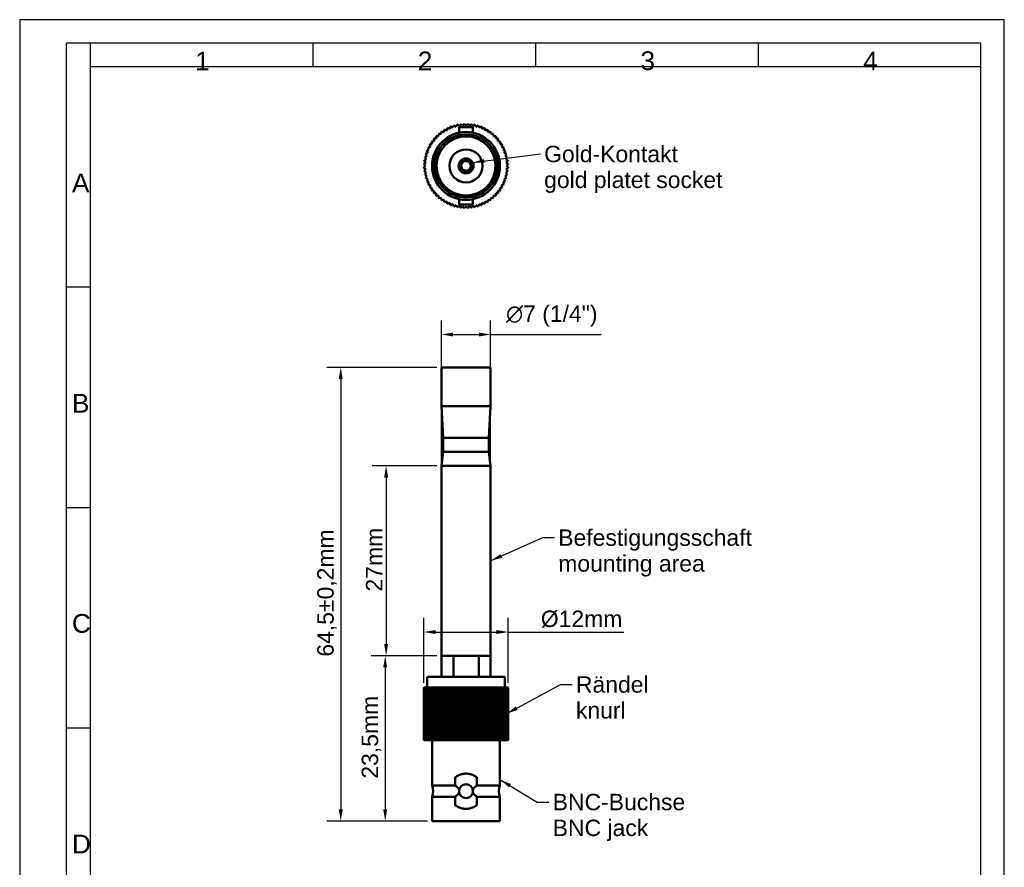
# Model space of a CAD drawing. Header units: millimetres. Extents: x 0 to 140, y 0 to 198.
# Tile 2 of 2: x 0 to 140, y 77 to 198. Entities that reach past the tile are written whole.
import ezdxf

# ---------------------------------------------------------------- set-up
doc = ezdxf.new("R2010")
doc.units = ezdxf.units.MM
doc.header["$LTSCALE"] = 0.666667
for name, color, linetype, lineweight in [('Bemaßungen(DIN)', 7, 'Continuous', 25), ('Sichtbare Kanten(DIN)', 7, 'Continuous', 50), ('Skizziergeometrie(DIN)', 7, 'Continuous', 50), ('Symbole(DIN)', 7, 'Continuous', 25)]:
    doc.layers.add(name, color=color, linetype=linetype, lineweight=lineweight)
doc.styles.get("Standard").update_dxf_attribs({"font": 'arial.ttf'})
doc.styles.add('STANDARD-DIN', font='arial.ttf')
doc.dimstyles.new('DIN - Andere', dxfattribs={"dimscale": 0.666667, "dimtxt": 3.5, "dimasz": 2.5, "dimexe": 3, "dimexo": 1, "dimgap": 0.8, "dimtad": 1, "dimtoh": 1, "dimrnd": 1e-08, "dimtxsty": 'STANDARD-DIN', "dimcen": 0.09, "dimdle": 10, "dimclrd": 7, "dimclre": 7, "dimclrt": 7, "dimadec": 1, "dimazin": 2, "dimtfac": 1, "dimtmove": 0, "dimatfit": 3, "dimfxl": 1, "dimtolj": 1, "dimlwd": 25, "dimlwe": 25, "dimarcsym": 0})
doc.dimstyles.new('DIN - Andere$7', dxfattribs={"dimscale": 0.666667, "dimtxt": 3.5, "dimasz": 2.5, "dimexe": 3, "dimexo": 1, "dimgap": 0.8, "dimtad": 1, "dimtoh": 1, "dimrnd": 1e-08, "dimtxsty": 'STANDARD-DIN', "dimcen": 0.09, "dimdle": 10, "dimclrd": 7, "dimclre": 7, "dimclrt": 7, "dimadec": 1, "dimazin": 2, "dimtfac": 1, "dimtmove": 0, "dimatfit": 3, "dimfxl": 1, "dimtolj": 1, "dimlwd": 25, "dimlwe": 25, "dimarcsym": 0})

# ---------------------------------------------------------------- blocks, each defined once
blk = doc.blocks.new('Ränder am A4')
at = {"layer": 'Skizziergeometrie(DIN)', "color": 1, "linetype": 'Continuous', "lineweight": 25, "true_color": 0xff0000}
for p, q in [((210, 297), (0, 297)), ((0, 297), (0, 0)), ((210, 0), (210, 297)), ((15, 292), (10, 292)), ((10, 99), (10, 292)), ((205, 292), (15, 292)), ((15, 292), (15, 287)), ((62.5, 292), (62.5, 287)), ((110, 292), (110, 287)), ((157.5, 292), (157.5, 287)), ((205, 287), (205, 292)), ((10, 240), (15, 240)), ((10, 193), (15, 193)), ((10, 146), (15, 146))]:
    blk.add_line(p, q, dxfattribs=at)
at = {"layer": 'Skizziergeometrie(DIN)', "color": 7, "linetype": 'Continuous', "lineweight": 25}
for p, q in [((15, 287), (205, 287)), ((15, 287), (15, 5)), ((205, 5), (205, 287))]:
    blk.add_line(p, q, dxfattribs=at)
at = {"layer": 'Symbole(DIN)', "color": 1, "true_color": 0xff0000, "char_height": 4, "attachment_point": 7}
for s, insert in [('\\fArial|b0|i0;\\H4.0000;1', (37.4, 286.17)), ('\\fArial|b0|i0;\\H4.0000;2', (84.9, 286.2)), ('\\fArial|b0|i0;\\H4.0000;3', (132.4, 286.2)), ('\\fArial|b0|i0;\\H4.0000;4', (179.9, 286.17)), ('\\fArial|b0|i0;\\H4.0000;A', (11.15, 260.18)), ('\\fArial|b0|i0;\\H4.0000;B', (11.15, 213.2)), ('\\fArial|b0|i0;\\H4.0000;C', (11.15, 166.2)), ('\\fArial|b0|i0;\\H4.0000;D', (11.15, 119.2))]:
    blk.add_mtext(s, dxfattribs=dict(at, insert=insert))
blk = doc.blocks.new('*D8')
at = {"layer": 'Bemaßungen(DIN)', "color": 7, "linetype": 'Continuous', "lineweight": 25, "transparency": 16777216}
for p, q in [((57.47, 103.74), (57.47, 112.94)), ((69.46, 103.74), (69.46, 112.94)), ((59.13, 110.94), (67.79, 110.94)), ((69.46, 110.94), (85.89, 110.94))]:
    blk.add_line(p, q, dxfattribs=at)
at = {"layer": 'Bemaßungen(DIN)', "color": 7, "linetype": 'Continuous', "transparency": 16777216}
for points in [[(59.13, 111.22), (59.13, 110.66), (57.47, 110.94)], [(67.79, 111.22), (67.79, 110.66), (69.46, 110.94)]]:
    blk.add_solid(points, dxfattribs=at)
at = {"layer": 'Defpoints', "color": 0, "linetype": 'Continuous', "transparency": 16777216}
for p in [(57.47, 110.94), (57.47, 103.07), (69.46, 103.07)]:
    blk.add_point(p, dxfattribs=at)
at = {"layer": 'Bemaßungen(DIN)', "color": 7, "linetype": 'Continuous', "lineweight": 25, "transparency": 16777216, "insert": (74.1, 113.99), "char_height": 2.3333, "attachment_point": 1, "style": 'STANDARD-DIN'}
blk.add_mtext('\\A1;\\fArial|b0|i0;Ø12mm', dxfattribs=at)
blk = doc.blocks.new('*D9')
at = {"layer": 'Bemaßungen(DIN)', "color": 7, "linetype": 'Continuous', "lineweight": 25, "transparency": 16777216}
for p, q in [((59.96, 135.24), (59.96, 155.24)), ((66.96, 135.24), (66.96, 155.24)), ((61.63, 153.24), (65.29, 153.24)), ((66.96, 153.24), (82.68, 153.24))]:
    blk.add_line(p, q, dxfattribs=at)
at = {"layer": 'Bemaßungen(DIN)', "color": 7, "linetype": 'Continuous', "transparency": 16777216}
for points in [[(61.63, 153.52), (61.63, 152.96), (59.96, 153.24)], [(65.29, 153.52), (65.29, 152.96), (66.96, 153.24)]]:
    blk.add_solid(points, dxfattribs=at)
at = {"layer": 'Defpoints', "color": 0, "linetype": 'Continuous', "transparency": 16777216}
for p in [(59.96, 153.24), (59.96, 134.57), (66.96, 134.57)]:
    blk.add_point(p, dxfattribs=at)
at = {"layer": 'Bemaßungen(DIN)', "color": 7, "linetype": 'Continuous', "lineweight": 25, "transparency": 16777216, "insert": (69.16, 157.37), "char_height": 2.3333, "attachment_point": 1, "style": 'STANDARD-DIN'}
blk.add_mtext('\\A1;{\\fAIGDT|b0|i0;\\ln}\\fArial|b0|i0;7\\fArial|b0|i0; (1/4")', dxfattribs=at)
blk = doc.blocks.new('*D10')
at = {"layer": 'Bemaßungen(DIN)', "color": 7, "linetype": 'Continuous', "lineweight": 25, "transparency": 16777216}
for p, q in [((59.29, 148.57), (43.65, 148.57)), ((45.65, 146.9), (45.65, 85.74)), ((57.97, 84.07), (43.65, 84.07))]:
    blk.add_line(p, q, dxfattribs=at)
at = {"layer": 'Bemaßungen(DIN)', "color": 7, "linetype": 'Continuous', "transparency": 16777216}
for points in [[(45.37, 146.9), (45.93, 146.9), (45.65, 148.57)], [(45.37, 85.74), (45.93, 85.74), (45.65, 84.07)]]:
    blk.add_solid(points, dxfattribs=at)
at = {"layer": 'Defpoints', "color": 0, "linetype": 'Continuous', "transparency": 16777216}
for p in [(59.96, 148.57), (45.65, 84.07), (58.64, 84.07)]:
    blk.add_point(p, dxfattribs=at)
at = {"layer": 'Bemaßungen(DIN)', "color": 7, "linetype": 'Continuous', "lineweight": 25, "transparency": 16777216, "insert": (42.31, 107.44), "char_height": 2.3333, "attachment_point": 1, "rotation": 90, "style": 'STANDARD-DIN'}
blk.add_mtext('\\A1;\\fArial|b0|i0;64,5±0,2mm', dxfattribs=at)
blk = doc.blocks.new('*D11')
at = {"layer": 'Bemaßungen(DIN)', "color": 7, "linetype": 'Continuous', "lineweight": 25, "transparency": 16777216}
for p, q in [((59.29, 107.57), (49.97, 107.57)), ((51.97, 105.9), (51.97, 85.74)), ((57.97, 84.07), (49.97, 84.07))]:
    blk.add_line(p, q, dxfattribs=at)
at = {"layer": 'Bemaßungen(DIN)', "color": 7, "linetype": 'Continuous', "transparency": 16777216}
for points in [[(51.69, 105.9), (52.25, 105.9), (51.97, 107.57)], [(51.69, 85.74), (52.25, 85.74), (51.97, 84.07)]]:
    blk.add_solid(points, dxfattribs=at)
at = {"layer": 'Defpoints', "color": 0, "linetype": 'Continuous', "transparency": 16777216}
for p in [(59.96, 107.57), (51.97, 84.07), (58.64, 84.07)]:
    blk.add_point(p, dxfattribs=at)
at = {"layer": 'Bemaßungen(DIN)', "color": 7, "linetype": 'Continuous', "lineweight": 25, "transparency": 16777216, "insert": (48.63, 90.09), "char_height": 2.3333, "attachment_point": 1, "rotation": 90, "style": 'STANDARD-DIN'}
blk.add_mtext('\\A1;\\fArial|b0|i0;23,5mm', dxfattribs=at)
blk = doc.blocks.new('*D12')
at = {"layer": 'Bemaßungen(DIN)', "color": 7, "linetype": 'Continuous', "lineweight": 25, "transparency": 16777216}
for p, q in [((59.29, 134.57), (50.1, 134.57)), ((52.1, 132.9), (52.1, 109.24)), ((59.29, 107.57), (50.1, 107.57))]:
    blk.add_line(p, q, dxfattribs=at)
at = {"layer": 'Bemaßungen(DIN)', "color": 7, "linetype": 'Continuous', "transparency": 16777216}
for points in [[(51.82, 132.9), (52.38, 132.9), (52.1, 134.57)], [(51.82, 109.24), (52.38, 109.24), (52.1, 107.57)]]:
    blk.add_solid(points, dxfattribs=at)
at = {"layer": 'Defpoints', "color": 0, "linetype": 'Continuous', "transparency": 16777216}
for p in [(59.96, 134.57), (52.1, 107.57), (59.96, 107.57)]:
    blk.add_point(p, dxfattribs=at)
at = {"layer": 'Bemaßungen(DIN)', "color": 7, "linetype": 'Continuous', "lineweight": 25, "transparency": 16777216, "insert": (49.23, 116.7), "char_height": 2.3333, "attachment_point": 1, "rotation": 90, "style": 'STANDARD-DIN'}
blk.add_mtext('\\A1;\\fArial|b0|i0;27mm', dxfattribs=at)

msp = doc.modelspace()

# ---------------------------------------------------------------- linework, layer by layer
at = {"layer": 'Sichtbare Kanten(DIN)'}
for p, q in [((59.973, 182.093), (59.93, 181.749)), ((60.316, 182.025), (59.977, 182.096)), ((60.388, 182.364), (60.316, 182.025)), ((60.725, 182.269), (60.393, 182.368)), ((60.824, 182.601), (60.725, 182.269)), ((61.152, 182.477), (60.829, 182.603)), ((61.278, 182.8), (61.152, 182.477)), ((61.594, 182.65), (61.283, 182.802)), ((61.747, 182.961), (61.594, 182.65)), ((62.05, 182.786), (61.752, 182.963)), ((62.227, 183.083), (62.05, 182.786)), ((62.515, 182.883), (62.233, 183.085)), ((62.471, 181.934), (62.471, 182.712)), ((64.451, 182.712), (62.471, 182.712)), ((62.716, 183.165), (62.515, 182.883)), ((62.987, 182.942), (62.722, 183.166)), ((63.211, 183.206), (62.987, 182.942)), ((63.461, 182.962), (63.216, 183.207)), ((63.706, 183.207), (63.461, 182.962)), ((63.936, 182.942), (63.712, 183.206)), ((64.201, 183.166), (63.936, 182.942)), ((64.408, 182.883), (64.206, 183.165)), ((64.69, 183.085), (64.408, 182.883)), ((64.451, 181.934), (64.451, 182.712)), ((64.873, 182.786), (64.696, 183.083)), ((65.171, 182.963), (64.873, 182.786)), ((65.328, 182.65), (65.176, 182.961)), ((65.64, 182.802), (65.328, 182.65)), ((65.771, 182.477), (65.645, 182.8)), ((66.094, 182.603), (65.771, 182.477)), ((66.198, 182.269), (66.099, 182.601)), ((66.53, 182.368), (66.198, 182.269)), ((66.606, 182.025), (66.535, 182.364)), ((66.945, 182.096), (66.606, 182.025)), ((66.993, 181.749), (66.95, 182.093)), ((58.577, 180.696), (58.648, 180.357)), ((58.924, 180.743), (58.58, 180.701)), ((58.881, 181.087), (58.924, 180.743)), ((59.231, 181.106), (58.885, 181.092)), ((59.217, 181.452), (59.231, 181.106)), ((59.567, 181.442), (59.221, 181.456)), ((59.581, 181.788), (59.567, 181.442)), ((59.93, 181.749), (59.586, 181.792)), ((67.337, 181.792), (66.993, 181.749)), ((67.356, 181.442), (67.341, 181.788)), ((67.702, 181.456), (67.356, 181.442)), ((67.692, 181.106), (67.706, 181.452)), ((68.038, 181.092), (67.692, 181.106)), ((67.999, 180.743), (68.042, 181.087)), ((68.343, 180.701), (67.999, 180.743)), ((68.275, 180.357), (68.346, 180.696)), ((57.871, 179.39), (58.023, 179.079)), ((58.196, 179.521), (57.873, 179.395)), ((58.07, 179.844), (58.196, 179.521)), ((58.404, 179.948), (58.072, 179.85)), ((58.306, 180.28), (58.404, 179.948)), ((58.648, 180.357), (58.309, 180.286)), ((68.614, 180.286), (68.275, 180.357)), ((68.518, 179.948), (68.617, 180.28)), ((68.85, 179.85), (68.518, 179.948)), ((68.727, 179.521), (68.853, 179.844)), ((69.05, 179.395), (68.727, 179.521)), ((68.9, 179.079), (69.052, 179.39)), ((57.507, 177.951), (57.731, 177.687)), ((57.79, 178.158), (57.508, 177.957)), ((57.589, 178.44), (57.79, 178.158)), ((57.887, 178.623), (57.59, 178.446)), ((57.71, 178.921), (57.887, 178.623)), ((58.023, 179.079), (57.712, 178.927)), ((63.361, 178.272), (63.361, 178.086)), ((63.361, 177.884), (63.361, 178.086)), ((63.561, 178.086), (63.561, 178.272)), ((63.561, 178.086), (63.561, 177.884)), ((69.211, 178.927), (68.9, 179.079)), ((69.035, 178.623), (69.213, 178.921)), ((69.333, 178.446), (69.035, 178.623)), ((69.133, 178.158), (69.334, 178.44)), ((69.415, 177.957), (69.133, 178.158)), ((69.192, 177.687), (69.416, 177.951)), ((57.466, 177.457), (57.711, 177.212)), ((57.711, 177.212), (57.466, 176.967)), ((57.731, 177.687), (57.467, 177.463)), ((57.467, 176.961), (57.731, 176.737)), ((57.731, 176.737), (57.507, 176.472)), ((57.508, 176.467), (57.79, 176.265)), ((62.587, 177.312), (62.401, 177.312)), ((62.401, 177.112), (62.587, 177.112)), ((62.587, 177.312), (62.789, 177.312)), ((62.789, 177.112), (62.587, 177.112)), ((63.361, 176.337), (63.361, 176.539)), ((63.561, 176.539), (63.561, 176.337)), ((64.134, 177.312), (64.336, 177.312)), ((64.336, 177.112), (64.134, 177.112)), ((64.522, 177.312), (64.336, 177.312)), ((64.336, 177.112), (64.522, 177.112)), ((69.133, 176.265), (69.415, 176.467)), ((69.456, 177.463), (69.192, 177.687)), ((69.192, 176.737), (69.456, 176.961)), ((69.416, 176.472), (69.192, 176.737)), ((69.211, 177.212), (69.456, 177.457)), ((69.456, 176.967), (69.211, 177.212)), ((57.79, 176.265), (57.589, 175.983)), ((57.59, 175.977), (57.887, 175.8)), ((57.887, 175.8), (57.71, 175.502)), ((57.712, 175.497), (58.023, 175.345)), ((58.023, 175.345), (57.871, 175.033)), ((57.873, 175.028), (58.196, 174.902)), ((63.361, 176.337), (63.361, 176.151)), ((63.561, 176.151), (63.561, 176.337)), ((68.727, 174.902), (69.05, 175.028)), ((68.9, 175.345), (69.211, 175.497)), ((69.052, 175.033), (68.9, 175.345)), ((69.035, 175.8), (69.333, 175.977)), ((69.213, 175.502), (69.035, 175.8)), ((69.334, 175.983), (69.133, 176.265)), ((58.196, 174.902), (58.07, 174.579)), ((58.072, 174.574), (58.404, 174.475)), ((58.404, 174.475), (58.306, 174.143)), ((58.309, 174.138), (58.648, 174.067)), ((58.648, 174.067), (58.577, 173.728)), ((58.58, 173.723), (58.924, 173.68)), ((58.924, 173.68), (58.881, 173.336)), ((67.999, 173.68), (68.343, 173.723)), ((68.042, 173.336), (67.999, 173.68)), ((68.275, 174.067), (68.614, 174.138)), ((68.346, 173.728), (68.275, 174.067)), ((68.518, 174.475), (68.85, 174.574)), ((68.617, 174.143), (68.518, 174.475)), ((68.853, 174.579), (68.727, 174.902)), ((58.885, 173.332), (59.231, 173.317)), ((59.231, 173.317), (59.217, 172.971)), ((59.221, 172.967), (59.567, 172.981)), ((59.567, 172.981), (59.581, 172.635)), ((59.586, 172.631), (59.93, 172.674)), ((59.93, 172.674), (59.973, 172.33)), ((59.977, 172.327), (60.316, 172.398)), ((60.316, 172.398), (60.388, 172.059)), ((62.471, 172.489), (62.471, 171.712)), ((64.451, 172.489), (64.451, 171.712)), ((66.535, 172.059), (66.606, 172.398)), ((66.606, 172.398), (66.945, 172.327)), ((66.95, 172.33), (66.993, 172.674)), ((66.993, 172.674), (67.337, 172.631)), ((67.341, 172.635), (67.356, 172.981)), ((67.356, 172.981), (67.702, 172.967)), ((67.692, 173.317), (68.038, 173.332)), ((67.706, 172.971), (67.692, 173.317)), ((60.393, 172.056), (60.725, 172.155)), ((60.725, 172.155), (60.824, 171.823)), ((60.829, 171.82), (61.152, 171.946)), ((61.152, 171.946), (61.278, 171.623)), ((61.283, 171.621), (61.594, 171.773)), ((61.594, 171.773), (61.747, 171.462)), ((61.752, 171.46), (62.05, 171.638)), ((62.05, 171.638), (62.227, 171.34)), ((62.233, 171.339), (62.515, 171.54)), ((64.451, 171.712), (62.471, 171.712)), ((62.515, 171.54), (62.716, 171.258)), ((62.722, 171.257), (62.987, 171.481)), ((62.987, 171.481), (63.211, 171.217)), ((63.216, 171.217), (63.461, 171.462)), ((63.461, 171.462), (63.706, 171.217)), ((63.712, 171.217), (63.936, 171.481)), ((63.936, 171.481), (64.201, 171.257)), ((64.206, 171.258), (64.408, 171.54)), ((64.408, 171.54), (64.69, 171.339)), ((64.696, 171.34), (64.873, 171.638)), ((64.873, 171.638), (65.171, 171.46)), ((65.176, 171.462), (65.328, 171.773)), ((65.328, 171.773), (65.64, 171.621)), ((65.645, 171.623), (65.771, 171.946)), ((65.771, 171.946), (66.094, 171.82)), ((66.099, 171.823), (66.198, 172.155)), ((66.198, 172.155), (66.53, 172.056)), ((59.961, 148.571), (66.961, 148.571)), ((59.961, 148.571), (59.961, 143.071)), ((66.961, 148.571), (66.961, 143.071)), ((59.961, 143.071), (66.961, 143.071)), ((60.211, 138.571), (59.961, 143.071)), ((66.711, 138.571), (66.961, 143.071)), ((60.211, 138.571), (66.711, 138.571)), ((60.211, 138.571), (60.211, 136.571)), ((60.211, 138.571), (66.711, 138.571)), ((66.711, 138.571), (66.711, 136.571)), ((60.211, 136.571), (59.961, 134.571)), ((60.211, 136.571), (66.711, 136.571)), ((66.711, 136.571), (66.961, 134.571)), ((59.961, 134.571), (66.961, 134.571)), ((59.961, 134.571), (59.961, 107.571)), ((66.961, 134.571), (66.961, 107.571)), ((59.961, 107.571), (66.961, 107.571)), ((59.961, 107.571), (61.659, 107.571)), ((59.961, 107.571), (59.961, 104.571)), ((61.659, 104.571), (61.659, 107.571)), ((65.264, 107.571), (66.961, 107.571)), ((65.264, 107.571), (65.264, 104.571)), ((66.961, 107.571), (66.961, 104.571)), ((57.961, 104.571), (68.961, 104.571)), ((57.961, 104.571), (57.961, 103.071)), ((68.961, 104.571), (68.961, 103.071)), ((57.466, 103.071), (57.466, 95.571)), ((57.466, 103.071), (57.467, 103.071)), ((57.467, 103.071), (57.507, 103.071)), ((57.467, 95.571), (57.467, 103.071)), ((57.507, 103.071), (57.507, 95.571)), ((57.507, 103.071), (57.508, 103.071)), ((57.508, 103.071), (57.589, 103.071)), ((57.508, 95.571), (57.508, 103.071)), ((57.589, 103.071), (57.589, 95.571)), ((57.589, 103.071), (57.59, 103.071)), ((57.59, 103.071), (57.71, 103.071)), ((57.59, 95.571), (57.59, 103.071)), ((57.71, 103.071), (57.71, 95.571)), ((57.71, 103.071), (57.712, 103.071)), ((57.712, 103.071), (57.871, 103.071)), ((57.712, 95.571), (57.712, 103.071)), ((57.871, 103.071), (57.871, 95.571)), ((57.871, 103.071), (57.873, 103.071)), ((57.873, 103.071), (58.07, 103.071)), ((57.873, 95.571), (57.873, 103.071)), ((58.07, 103.071), (58.07, 95.571)), ((58.07, 103.071), (58.072, 103.071)), ((58.072, 103.071), (58.306, 103.071)), ((58.072, 95.571), (58.072, 103.071)), ((58.306, 103.071), (58.306, 95.571)), ((58.306, 103.071), (58.309, 103.071)), ((58.309, 103.071), (58.577, 103.071)), ((58.309, 95.571), (58.309, 103.071)), ((58.577, 103.071), (58.577, 95.571)), ((58.577, 103.071), (58.58, 103.071)), ((58.58, 103.071), (58.881, 103.071)), ((58.58, 95.571), (58.58, 103.071)), ((58.881, 103.071), (58.881, 95.571)), ((58.881, 103.071), (58.885, 103.071)), ((58.885, 103.071), (59.217, 103.071)), ((58.885, 95.571), (58.885, 103.071)), ((59.217, 103.071), (59.217, 95.571)), ((59.217, 103.071), (59.221, 103.071)), ((59.221, 103.071), (59.567, 103.071)), ((59.221, 95.571), (59.221, 103.071)), ((59.567, 95.571), (59.567, 103.071)), ((59.567, 103.071), (59.581, 103.071)), ((59.581, 103.071), (59.581, 95.571)), ((59.581, 103.071), (59.586, 103.071)), ((59.586, 103.071), (59.93, 103.071)), ((59.586, 95.571), (59.586, 103.071)), ((59.93, 95.571), (59.93, 103.071)), ((59.93, 103.071), (59.973, 103.071)), ((59.973, 103.071), (59.973, 95.571)), ((59.973, 103.071), (59.977, 103.071)), ((59.977, 103.071), (60.316, 103.071)), ((59.977, 95.571), (59.977, 103.071)), ((60.316, 95.571), (60.316, 103.071)), ((60.316, 103.071), (60.388, 103.071)), ((60.388, 103.071), (60.388, 95.571)), ((60.388, 103.071), (60.393, 103.071)), ((60.393, 103.071), (60.725, 103.071)), ((60.393, 95.571), (60.393, 103.071)), ((60.725, 95.571), (60.725, 103.071)), ((60.725, 103.071), (60.824, 103.071)), ((60.824, 103.071), (60.824, 95.571)), ((60.824, 103.071), (60.829, 103.071)), ((60.829, 103.071), (61.152, 103.071)), ((60.829, 95.571), (60.829, 103.071)), ((61.152, 95.571), (61.152, 103.071)), ((61.152, 103.071), (61.278, 103.071)), ((61.278, 103.071), (61.278, 95.571)), ((61.278, 103.071), (61.283, 103.071)), ((61.283, 103.071), (61.594, 103.071)), ((61.283, 95.571), (61.283, 103.071)), ((61.594, 95.571), (61.594, 103.071)), ((61.594, 103.071), (61.747, 103.071)), ((61.747, 103.071), (61.747, 95.571)), ((61.747, 103.071), (61.752, 103.071)), ((61.752, 103.071), (62.05, 103.071)), ((61.752, 95.571), (61.752, 103.071)), ((62.05, 95.571), (62.05, 103.071)), ((62.05, 103.071), (62.227, 103.071)), ((62.227, 103.071), (62.227, 95.571)), ((62.227, 103.071), (62.233, 103.071)), ((62.233, 103.071), (62.515, 103.071)), ((62.233, 95.571), (62.233, 103.071)), ((62.515, 95.571), (62.515, 103.071)), ((62.515, 103.071), (62.716, 103.071)), ((62.716, 103.071), (62.716, 95.571)), ((62.716, 103.071), (62.722, 103.071)), ((62.722, 103.071), (62.987, 103.071)), ((62.722, 95.571), (62.722, 103.071)), ((62.987, 95.571), (62.987, 103.071)), ((62.987, 103.071), (63.211, 103.071)), ((63.211, 103.071), (63.211, 95.571)), ((63.211, 103.071), (63.216, 103.071)), ((63.216, 103.071), (63.461, 103.071)), ((63.216, 95.571), (63.216, 103.071)), ((63.461, 95.571), (63.461, 103.071)), ((63.461, 103.071), (63.706, 103.071)), ((63.706, 103.071), (63.706, 95.571)), ((63.706, 103.071), (63.712, 103.071)), ((63.712, 103.071), (63.936, 103.071)), ((63.712, 95.571), (63.712, 103.071)), ((63.936, 95.571), (63.936, 103.071)), ((63.936, 103.071), (64.201, 103.071)), ((64.201, 103.071), (64.201, 95.571)), ((64.201, 103.071), (64.206, 103.071)), ((64.206, 103.071), (64.408, 103.071)), ((64.206, 95.571), (64.206, 103.071)), ((64.408, 95.571), (64.408, 103.071)), ((64.408, 103.071), (64.69, 103.071)), ((64.69, 103.071), (64.69, 95.571)), ((64.69, 103.071), (64.696, 103.071)), ((64.696, 103.071), (64.873, 103.071)), ((64.696, 95.571), (64.696, 103.071)), ((64.873, 95.571), (64.873, 103.071)), ((64.873, 103.071), (65.171, 103.071)), ((65.171, 103.071), (65.171, 95.571)), ((65.171, 103.071), (65.176, 103.071)), ((65.176, 103.071), (65.328, 103.071)), ((65.176, 95.571), (65.176, 103.071)), ((65.328, 95.571), (65.328, 103.071)), ((65.328, 103.071), (65.64, 103.071)), ((65.64, 103.071), (65.64, 95.571)), ((65.64, 103.071), (65.645, 103.071)), ((65.645, 103.071), (65.771, 103.071)), ((65.645, 95.571), (65.645, 103.071)), ((65.771, 95.571), (65.771, 103.071)), ((65.771, 103.071), (66.094, 103.071)), ((66.094, 103.071), (66.094, 95.571)), ((66.094, 103.071), (66.099, 103.071)), ((66.099, 103.071), (66.198, 103.071)), ((66.099, 95.571), (66.099, 103.071)), ((66.198, 95.571), (66.198, 103.071)), ((66.198, 103.071), (66.53, 103.071)), ((66.53, 103.071), (66.53, 95.571)), ((66.53, 103.071), (66.535, 103.071)), ((66.535, 103.071), (66.606, 103.071)), ((66.535, 95.571), (66.535, 103.071)), ((66.606, 95.571), (66.606, 103.071)), ((66.606, 103.071), (66.945, 103.071)), ((66.945, 103.071), (66.945, 95.571)), ((66.945, 103.071), (66.95, 103.071)), ((66.95, 103.071), (66.993, 103.071)), ((66.95, 95.571), (66.95, 103.071)), ((66.993, 95.571), (66.993, 103.071)), ((66.993, 103.071), (67.337, 103.071)), ((67.337, 103.071), (67.337, 95.571)), ((67.337, 103.071), (67.341, 103.071)), ((67.341, 103.071), (67.356, 103.071)), ((67.341, 95.571), (67.341, 103.071)), ((67.356, 95.571), (67.356, 103.071)), ((67.356, 103.071), (67.702, 103.071)), ((67.702, 103.071), (67.702, 95.571)), ((67.702, 103.071), (67.706, 103.071)), ((67.706, 95.571), (67.706, 103.071)), ((67.706, 103.071), (68.038, 103.071)), ((68.038, 103.071), (68.038, 95.571)), ((68.038, 103.071), (68.042, 103.071)), ((68.042, 95.571), (68.042, 103.071)), ((68.042, 103.071), (68.343, 103.071)), ((68.343, 103.071), (68.343, 95.571)), ((68.343, 103.071), (68.346, 103.071)), ((68.346, 95.571), (68.346, 103.071)), ((68.346, 103.071), (68.614, 103.071)), ((68.614, 103.071), (68.614, 95.571)), ((68.614, 103.071), (68.617, 103.071)), ((68.617, 95.571), (68.617, 103.071)), ((68.617, 103.071), (68.85, 103.071)), ((68.85, 103.071), (68.85, 95.571)), ((68.85, 103.071), (68.853, 103.071)), ((68.853, 95.571), (68.853, 103.071)), ((68.853, 103.071), (69.05, 103.071)), ((69.05, 103.071), (69.05, 95.571)), ((69.05, 103.071), (69.052, 103.071)), ((69.052, 95.571), (69.052, 103.071)), ((69.052, 103.071), (69.211, 103.071)), ((69.211, 103.071), (69.211, 95.571)), ((69.211, 103.071), (69.213, 103.071)), ((69.213, 95.571), (69.213, 103.071)), ((69.213, 103.071), (69.333, 103.071)), ((69.333, 103.071), (69.333, 95.571)), ((69.333, 103.071), (69.334, 103.071)), ((69.334, 95.571), (69.334, 103.071)), ((69.334, 103.071), (69.415, 103.071)), ((69.415, 103.071), (69.415, 95.571)), ((69.415, 103.071), (69.416, 103.071)), ((69.416, 95.571), (69.416, 103.071)), ((69.416, 103.071), (69.456, 103.071)), ((69.456, 103.071), (69.456, 95.571)), ((69.456, 103.071), (69.456, 103.071)), ((69.456, 95.571), (69.456, 103.071)), ((57.466, 95.571), (57.467, 95.571)), ((57.507, 95.571), (57.467, 95.571)), ((57.507, 95.571), (57.508, 95.571)), ((57.589, 95.571), (57.508, 95.571)), ((57.589, 95.571), (57.59, 95.571)), ((57.71, 95.571), (57.59, 95.571)), ((57.71, 95.571), (57.712, 95.571)), ((57.871, 95.571), (57.712, 95.571)), ((57.871, 95.571), (57.873, 95.571)), ((58.07, 95.571), (57.873, 95.571)), ((58.07, 95.571), (58.072, 95.571)), ((58.306, 95.571), (58.072, 95.571)), ((58.306, 95.571), (58.309, 95.571)), ((58.577, 95.571), (58.309, 95.571)), ((58.577, 95.571), (58.58, 95.571)), ((58.881, 95.571), (58.58, 95.571)), ((58.636, 95.571), (58.636, 89.119)), ((58.881, 95.571), (58.885, 95.571)), ((59.217, 95.571), (58.885, 95.571)), ((59.217, 95.571), (59.221, 95.571)), ((59.567, 95.571), (59.221, 95.571)), ((59.581, 95.571), (59.567, 95.571)), ((59.581, 95.571), (59.586, 95.571)), ((59.93, 95.571), (59.586, 95.571)), ((59.973, 95.571), (59.93, 95.571)), ((59.973, 95.571), (59.977, 95.571)), ((60.316, 95.571), (59.977, 95.571)), ((60.388, 95.571), (60.316, 95.571)), ((60.388, 95.571), (60.393, 95.571)), ((60.725, 95.571), (60.393, 95.571)), ((60.824, 95.571), (60.725, 95.571)), ((60.824, 95.571), (60.829, 95.571)), ((61.152, 95.571), (60.829, 95.571)), ((61.278, 95.571), (61.152, 95.571)), ((61.278, 95.571), (61.283, 95.571)), ((61.594, 95.571), (61.283, 95.571)), ((61.747, 95.571), (61.594, 95.571)), ((61.747, 95.571), (61.752, 95.571)), ((62.05, 95.571), (61.752, 95.571)), ((62.227, 95.571), (62.05, 95.571)), ((62.227, 95.571), (62.233, 95.571)), ((62.515, 95.571), (62.233, 95.571)), ((62.716, 95.571), (62.515, 95.571)), ((62.716, 95.571), (62.722, 95.571)), ((62.987, 95.571), (62.722, 95.571)), ((63.211, 95.571), (62.987, 95.571)), ((63.211, 95.571), (63.216, 95.571)), ((63.461, 95.571), (63.216, 95.571)), ((63.706, 95.571), (63.461, 95.571)), ((63.706, 95.571), (63.712, 95.571)), ((63.936, 95.571), (63.712, 95.571)), ((64.201, 95.571), (63.936, 95.571)), ((64.201, 95.571), (64.206, 95.571)), ((64.408, 95.571), (64.206, 95.571)), ((64.69, 95.571), (64.408, 95.571)), ((64.69, 95.571), (64.696, 95.571)), ((64.873, 95.571), (64.696, 95.571)), ((65.171, 95.571), (64.873, 95.571)), ((65.171, 95.571), (65.176, 95.571)), ((65.328, 95.571), (65.176, 95.571)), ((65.64, 95.571), (65.328, 95.571)), ((65.64, 95.571), (65.645, 95.571)), ((65.771, 95.571), (65.645, 95.571)), ((66.094, 95.571), (65.771, 95.571)), ((66.094, 95.571), (66.099, 95.571)), ((66.198, 95.571), (66.099, 95.571)), ((66.53, 95.571), (66.198, 95.571)), ((66.53, 95.571), (66.535, 95.571)), ((66.606, 95.571), (66.535, 95.571)), ((66.945, 95.571), (66.606, 95.571)), ((66.945, 95.571), (66.95, 95.571)), ((66.993, 95.571), (66.95, 95.571)), ((67.337, 95.571), (66.993, 95.571)), ((67.337, 95.571), (67.341, 95.571)), ((67.356, 95.571), (67.341, 95.571)), ((67.702, 95.571), (67.356, 95.571)), ((67.702, 95.571), (67.706, 95.571)), ((68.038, 95.571), (67.706, 95.571)), ((68.038, 95.571), (68.042, 95.571)), ((68.343, 95.571), (68.042, 95.571)), ((68.286, 95.571), (68.286, 89.119)), ((68.343, 95.571), (68.346, 95.571)), ((68.614, 95.571), (68.346, 95.571)), ((68.614, 95.571), (68.617, 95.571)), ((68.85, 95.571), (68.617, 95.571)), ((68.85, 95.571), (68.853, 95.571)), ((69.05, 95.571), (68.853, 95.571)), ((69.05, 95.571), (69.052, 95.571)), ((69.211, 95.571), (69.052, 95.571)), ((69.211, 95.571), (69.213, 95.571)), ((69.333, 95.571), (69.213, 95.571)), ((69.333, 95.571), (69.334, 95.571)), ((69.415, 95.571), (69.334, 95.571)), ((69.415, 95.571), (69.416, 95.571)), ((69.456, 95.571), (69.416, 95.571)), ((69.456, 95.571), (69.456, 95.571)), ((61.928, 89.119), (61.928, 90.286)), ((64.994, 89.119), (64.994, 90.286)), ((58.636, 89.119), (61.928, 89.119)), ((68.286, 89.119), (64.994, 89.119)), ((58.636, 87.503), (61.928, 87.503)), ((58.636, 87.503), (58.636, 84.071)), ((61.928, 86.336), (61.928, 87.503)), ((68.286, 87.503), (64.994, 87.503)), ((64.994, 86.336), (64.994, 87.503)), ((68.286, 87.503), (68.286, 84.071)), ((58.636, 84.071), (63.461, 84.071)), ((68.286, 84.071), (63.461, 84.071))]:
    msp.add_line(p, q, dxfattribs=at)
for centre, radius, start, end in [((63.461, 177.212), 4.825, 90, 270), ((63.461, 177.212), 6, 125.49808, 125.55455), ((63.461, 177.212), 6, 120.76124, 120.8177), ((63.461, 177.212), 6, 116.0244, 116.08086), ((63.461, 177.212), 6, 111.28756, 111.34402), ((63.461, 177.212), 6, 106.55072, 106.60718), ((63.461, 177.212), 6, 101.81387, 101.87034), ((63.461, 177.212), 6, 97.07703, 97.13349), ((63.461, 177.212), 6, 92.34019, 92.39665), ((63.461, 177.212), 4.825, 270, 90), ((63.461, 177.212), 6, 87.60335, 87.65981), ((63.461, 177.212), 6, 82.86651, 82.92297), ((63.461, 177.212), 6, 78.12966, 78.18613), ((63.461, 177.212), 6, 73.39282, 73.44928), ((63.461, 177.212), 6, 68.65598, 68.71244), ((63.461, 177.212), 6, 63.91914, 63.9756), ((63.461, 177.212), 6, 59.1823, 59.23876), ((63.461, 177.212), 6, 54.44545, 54.50192), ((63.461, 177.212), 6, 144.44545, 144.50192), ((63.461, 177.212), 6, 139.70861, 139.76507), ((63.461, 177.212), 4.489, 90, 270), ((63.461, 177.212), 6, 134.97177, 135.02823), ((63.461, 177.212), 4.2, 90, 270), ((63.461, 177.212), 6, 130.23493, 130.29139), ((63.461, 177.212), 4.489, 270, 90), ((63.461, 177.212), 4.2, 270, 90), ((63.461, 177.212), 6, 49.70861, 49.76507), ((63.461, 177.212), 6, 44.97177, 45.02823), ((63.461, 177.212), 6, 40.23493, 40.29139), ((63.461, 177.212), 6, 35.49808, 35.55455), ((63.461, 177.212), 6, 158.65598, 158.71244), ((63.461, 177.212), 6, 153.91914, 153.9756), ((63.461, 177.212), 6, 149.1823, 149.23876), ((63.461, 177.212), 2.35, 90, 270), ((63.461, 177.212), 2.35, 270, 90), ((63.461, 177.212), 6, 30.76124, 30.8177), ((63.461, 177.212), 6, 26.0244, 26.08086), ((63.461, 177.212), 6, 21.28756, 21.34402), ((63.461, 177.212), 6, 172.86651, 172.92297), ((63.461, 177.212), 6, 168.12966, 168.18613), ((63.461, 177.212), 6, 163.39282, 163.44928), ((63.461, 177.212), 1.065, 90, 270), ((63.461, 177.212), 0.88, 96.52498, 173.47502), ((63.461, 177.212), 0.68, 98.45652, 171.54348), ((63.461, 177.212), 0.68, 90, 98.45652), ((63.461, 177.212), 1.065, 270, 90), ((63.461, 177.212), 0.68, 81.54348, 90), ((63.461, 177.212), 0.88, 6.52498, 83.47502), ((63.461, 177.212), 0.68, 8.45652, 81.54348), ((63.461, 177.212), 6, 16.55072, 16.60718), ((63.461, 177.212), 6, 11.81387, 11.87034), ((63.461, 177.212), 6, 7.07703, 7.13349), ((63.461, 177.212), 6, 177.60335, 177.65981), ((63.461, 177.212), 6, 182.34019, 182.39665), ((63.461, 177.212), 6, 187.07703, 187.13349), ((63.461, 177.212), 0.88, 186.52498, 263.47502), ((63.461, 177.212), 0.68, 171.54348, 188.45652), ((63.461, 177.212), 0.68, 188.45652, 261.54348), ((63.461, 177.212), 0.68, 261.54348, 270), ((63.461, 177.212), 0.68, 270, 278.45652), ((63.461, 177.212), 0.88, 276.52498, 353.47502), ((63.461, 177.212), 0.68, 278.45652, 351.54348), ((63.461, 177.212), 0.68, 351.54348, 8.45652), ((63.461, 177.212), 6, 352.86651, 352.92297), ((63.461, 177.212), 6, 2.34019, 2.39665), ((63.461, 177.212), 6, 357.60335, 357.65981), ((63.461, 177.212), 6, 191.81387, 191.87034), ((63.461, 177.212), 6, 196.55072, 196.60718), ((63.461, 177.212), 6, 201.28756, 201.34402), ((63.461, 177.212), 6, 338.65598, 338.71244), ((63.461, 177.212), 6, 343.39282, 343.44928), ((63.461, 177.212), 6, 348.12966, 348.18613), ((63.461, 177.212), 6, 206.0244, 206.08086), ((63.461, 177.212), 6, 210.76124, 210.8177), ((63.461, 177.212), 6, 215.49808, 215.55455), ((63.461, 177.212), 6, 324.44545, 324.50192), ((63.461, 177.212), 6, 329.1823, 329.23876), ((63.461, 177.212), 6, 333.91914, 333.9756), ((63.461, 177.212), 6, 220.23493, 220.29139), ((63.461, 177.212), 6, 224.97177, 225.02823), ((63.461, 177.212), 6, 229.70861, 229.76507), ((63.461, 177.212), 6, 234.44545, 234.50192), ((63.461, 177.212), 6, 305.49808, 305.55455), ((63.461, 177.212), 6, 310.23493, 310.29139), ((63.461, 177.212), 6, 314.97177, 315.02823), ((63.461, 177.212), 6, 319.70861, 319.76507), ((63.461, 177.212), 6, 239.1823, 239.23876), ((63.461, 177.212), 6, 243.91914, 243.9756), ((63.461, 177.212), 6, 248.65598, 248.71244), ((63.461, 177.212), 6, 253.39282, 253.44928), ((63.461, 177.212), 6, 258.12966, 258.18613), ((63.461, 177.212), 6, 262.86651, 262.92297), ((63.461, 177.212), 6, 267.60335, 267.65981), ((63.461, 177.212), 6, 272.34019, 272.39665), ((63.461, 177.212), 6, 277.07703, 277.13349), ((63.461, 177.212), 6, 281.81387, 281.87034), ((63.461, 177.212), 6, 286.55072, 286.60718), ((63.461, 177.212), 6, 291.28756, 291.34402), ((63.461, 177.212), 6, 296.0244, 296.08086), ((63.461, 177.212), 6, 300.76124, 300.8177), ((56.536, 88.311), 2.25, 338.96053, 21.03947), ((63.461, 88.311), 0.99, 0, 180), ((63.461, 88.311), 0.99, 180, 0), ((70.386, 88.311), 2.25, 158.96053, 201.03947)]:
    msp.add_arc(centre, radius, start, end, dxfattribs=at)
for points in [[(61.928, 90.286), (62.005, 90.345), (62.163, 90.453), (62.411, 90.585), (62.669, 90.687), (62.931, 90.759), (63.197, 90.802), (63.373, 90.811), (63.461, 90.811)], [(63.461, 90.811), (63.55, 90.811), (63.726, 90.802), (63.992, 90.759), (64.254, 90.687), (64.512, 90.585), (64.76, 90.453), (64.918, 90.345), (64.994, 90.286)], [(62.48, 88.445), (62.472, 88.473), (62.451, 88.531), (62.401, 88.623), (62.332, 88.723), (62.243, 88.827), (62.141, 88.931), (62.033, 89.031), (61.963, 89.09), (61.928, 89.119)], [(64.994, 89.119), (64.96, 89.09), (64.89, 89.031), (64.782, 88.931), (64.679, 88.827), (64.591, 88.723), (64.522, 88.623), (64.472, 88.531), (64.45, 88.473), (64.442, 88.445)], [(61.928, 87.503), (61.963, 87.532), (62.033, 87.591), (62.141, 87.691), (62.244, 87.795), (62.332, 87.899), (62.401, 87.998), (62.451, 88.091), (62.472, 88.149), (62.48, 88.177)], [(64.442, 88.177), (64.45, 88.149), (64.472, 88.091), (64.522, 87.998), (64.591, 87.899), (64.679, 87.795), (64.782, 87.691), (64.89, 87.591), (64.96, 87.532), (64.994, 87.503)], [(63.461, 85.811), (63.373, 85.811), (63.197, 85.82), (62.93, 85.863), (62.669, 85.934), (62.411, 86.036), (62.163, 86.168), (62.005, 86.276), (61.928, 86.336)], [(64.994, 86.336), (64.918, 86.276), (64.76, 86.168), (64.512, 86.036), (64.254, 85.934), (63.992, 85.863), (63.726, 85.82), (63.55, 85.811), (63.461, 85.811)]]:
    msp.add_open_spline(points, degree=3, dxfattribs=at)

# ---------------------------------------------------------------- block references
at = {"xscale": 0.6666666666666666, "yscale": 0.6666666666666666, "zscale": 0.6666666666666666}
msp.add_blockref('Ränder am A4', (0, 0), dxfattribs=at)

# ---------------------------------------------------------------- texts
at = {"layer": 'Symbole(DIN)', "color": 7, "char_height": 2.33333, "attachment_point": 1, "line_spacing_factor": 0.944221, "style": 'STANDARD-DIN'}
for s, insert, width in [('\\fArial|b0|i0;Gold-Kontakt\\P\\fArial|b0|i0;gold platet socket', (74.567, 180.075), 25.36433), ('\\fArial|b0|i0;Befestigungsschaft\\P\\fArial|b0|i0;mounting area', (76.576, 125.532), 27.54116), ('\\fArial|b0|i0;Rändel\\P\\fArial|b0|i0;knurl', (79.093, 104.651), 10.32749), ('\\fArial|b0|i0;BNC-Buchse\\P\\fArial|b0|i0;BNC jack', (75.79, 87.937), 18.84273)]:
    msp.add_mtext(s, dxfattribs=dict(at, insert=insert, width=width))

# ---------------------------------------------------------------- dimensions: what is measured, and where the dimension line sits
at = {"layer": 'Bemaßungen(DIN)', "color": 7, "linetype": 'Continuous', "lineweight": 25}
for base, p1, p2, angle, text, override, picture, middle in [((59.961, 153.237), (66.961, 134.571), (59.961, 134.571), 180, '{\\fAIGDT|b0|i0;\\ln}\\fArial|b0|i0;<>\\fArial|b0|i0; (1/4")', {"dimgap": 0.8, "dimtoh": 0, "dimdec": 2, "dimtol": 0, "dimlim": 0, "dimtp": 0, "dimtm": 0, "dimtdec": 2, "dimtofl": 0, "dimatfit": 2}, '*D9', (75.652, 153.237)), ((45.652, 84.071), (59.961, 148.571), (58.636, 84.071), 90, '\\fArial|b0|i0;<>mm', {"dimgap": 0.8, "dimtoh": 0, "dimdec": 2, "dimtol": 1, "dimlim": 0, "dimtp": 0.2, "dimtm": 0.2, "dimtdec": 2, "dimtofl": 0, "dimatfit": 1}, '*D10', (45.652, 116.321)), ((52.102, 107.571), (59.961, 134.571), (59.961, 107.571), 90, '\\fArial|b0|i0;<>mm', {"dimgap": 0.8, "dimtoh": 0, "dimdec": 2, "dimtol": 0, "dimlim": 0, "dimtp": 0, "dimtm": 0, "dimtdec": 2, "dimtofl": 0, "dimatfit": 1}, '*D12', (52.102, 121.071)), ((57.467, 110.942), (69.456, 103.071), (57.467, 103.071), 180, '\\fArial|b0|i0;Ø<>mm', {"dimgap": 0.8, "dimtoh": 0, "dimdec": 0, "dimtol": 0, "dimlim": 0, "dimtp": 0, "dimtm": 0, "dimtdec": 2, "dimtofl": 0, "dimatfit": 2}, '*D8', (79.728, 110.942)), ((51.97, 84.071), (59.961, 107.571), (58.636, 84.071), 90, '\\fArial|b0|i0;<>mm', {"dimgap": 0.8, "dimtoh": 0, "dimdec": 2, "dimtol": 0, "dimlim": 0, "dimtp": 0, "dimtm": 0, "dimtdec": 2, "dimtofl": 0, "dimatfit": 1}, '*D11', (51.97, 95.821))]:
    dim = msp.add_linear_dim(base=base, p1=p1, p2=p2, angle=angle, text=text, dimstyle='DIN - Andere', override=override, dxfattribs=at)
    dim.commit()
    dim.dimension.update_dxf_attribs({"geometry": picture, "text_midpoint": middle, "dimtype": 160})

# ---------------------------------------------------------------- leaders
at = {"layer": 'Symbole(DIN)', "color": 7, "linetype": 'Continuous', "lineweight": 25, "annotation_type": 0, "has_hookline": 1, "hookline_direction": 0}
for points, text_width in [([(64.407, 177.702), (74.033, 178.909)], 25.24), ([(66.961, 121.071), (74.376, 124.366), (76.043, 124.366)], 27.281), ([(69.211, 99.321), (76.893, 103.485), (78.559, 103.485)], 9.844), ([(68.286, 89.957), (73.59, 86.77), (75.256, 86.77)], 18.466)]:
    msp.add_leader(points, dimstyle='DIN - Andere$7', override={"dimtad": 0}, dxfattribs=dict(at, text_width=text_width))

doc.saveas('drawing.dxf')
